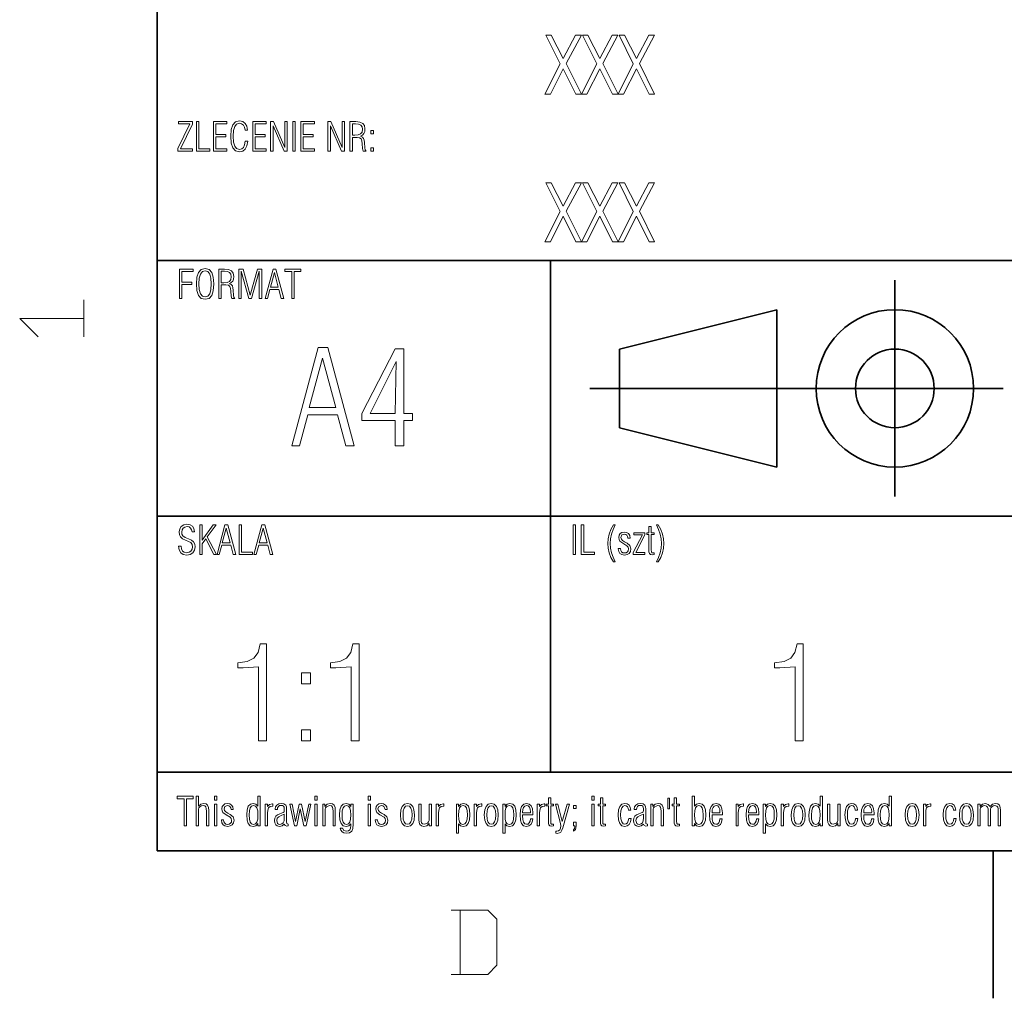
# Model space of a CAD drawing. Extents: x 0 to 210, y 0 to 297.
# Tile 1 of 5: x 3 to 53, y 2 to 52. Entities that reach past the tile are written whole.
import ezdxf

# ---------------------------------------------------------------- set-up
doc = ezdxf.new("R2010")
doc.units = 0

msp = doc.modelspace()

# ---------------------------------------------------------------- linework, layer by layer
at = {"color": 7, "lineweight": 35}
for p, q in [((10, 287), (10, 10)), ((10, 10), (10, 70)), ((10, 40), (175, 40)), ((30, 14), (30, 40)), ((47.5, 28), (47.5, 39)), ((33.5, 35.5), (41.5, 37.5)), ((41.5, 37.5), (41.5, 29.5)), ((33.5, 31.5), (33.5, 35.5)), ((32, 33.5), (53, 33.5)), ((41.5, 29.5), (33.5, 31.5)), ((10, 27), (175, 27)), ((10, 14), (175, 14)), ((10, 10), (200, 10)), ((10, 10), (200, 10)), ((52.5, 10), (52.5, 2.5))]:
    msp.add_line(p, q, dxfattribs=at)
at = {"color": 7, "lineweight": 13}
for points in [[(29.709, 48.45), (29.991, 48.45), (30.64, 49.747), (31.284, 48.45), (31.57, 48.45), (30.793, 50.005), (31.566, 51.45), (31.272, 51.45), (30.644, 50.262), (30.036, 51.45), (29.762, 51.45), (30.487, 49.997)], [(31.57, 48.45), (31.852, 48.45), (32.5, 49.747), (33.144, 48.45), (33.43, 48.45), (32.653, 50.005), (33.426, 51.45), (33.132, 51.45), (32.504, 50.262), (31.896, 51.45), (31.622, 51.45), (32.347, 49.997)], [(33.43, 48.45), (33.712, 48.45), (34.36, 49.747), (35.005, 48.45), (35.291, 48.45), (34.513, 50.005), (35.287, 51.45), (34.993, 51.45), (34.364, 50.262), (33.756, 51.45), (33.483, 51.45), (34.207, 49.997)], [(11.05, 45.561), (11.805, 45.561), (11.805, 45.68), (11.183, 45.68), (11.805, 46.932), (11.805, 47.061), (11.085, 47.061), (11.085, 46.946), (11.672, 46.946), (11.05, 45.69)], [(11.999, 45.561), (12.675, 45.561), (12.675, 45.674), (12.123, 45.674), (12.123, 47.061), (11.999, 47.061)], [(12.86, 45.561), (13.549, 45.561), (13.549, 45.678), (12.985, 45.678), (12.985, 46.288), (13.493, 46.288), (13.493, 46.403), (12.985, 46.403), (12.985, 46.944), (13.549, 46.944), (13.549, 47.061), (12.86, 47.061)], [(14.61, 46.064), (14.483, 46.064), (14.451, 45.883), (14.391, 45.752), (14.3, 45.674), (14.185, 45.648), (14.044, 45.688), (13.948, 45.813), (13.891, 46.02), (13.873, 46.312), (13.891, 46.602), (13.948, 46.809), (14.044, 46.934), (14.185, 46.977), (14.298, 46.952), (14.387, 46.886), (14.445, 46.775), (14.471, 46.626), (14.6, 46.626), (14.566, 46.823), (14.483, 46.968), (14.352, 47.059), (14.185, 47.091), (13.984, 47.043), (13.847, 46.898), (13.766, 46.654), (13.742, 46.312), (13.766, 45.966), (13.847, 45.722), (13.984, 45.577), (14.185, 45.531), (14.354, 45.563), (14.483, 45.664), (14.568, 45.831)], [(14.864, 45.561), (15.552, 45.561), (15.552, 45.678), (14.989, 45.678), (14.989, 46.288), (15.496, 46.288), (15.496, 46.403), (14.989, 46.403), (14.989, 46.944), (15.552, 46.944), (15.552, 47.061), (14.864, 47.061)], [(15.77, 45.561), (15.895, 45.561), (15.895, 46.844), (16.462, 45.561), (16.615, 45.561), (16.615, 47.061), (16.491, 47.061), (16.497, 45.752), (15.919, 47.061), (15.77, 47.061)], [(16.895, 45.561), (17.02, 45.561), (17.02, 47.061), (16.895, 47.061)], [(17.308, 45.561), (17.997, 45.561), (17.997, 45.678), (17.433, 45.678), (17.433, 46.288), (17.94, 46.288), (17.94, 46.403), (17.433, 46.403), (17.433, 46.944), (17.997, 46.944), (17.997, 47.061), (17.308, 47.061)], [(18.685, 45.561), (18.81, 45.561), (18.81, 46.844), (19.378, 45.561), (19.531, 45.561), (19.531, 47.061), (19.406, 47.061), (19.412, 45.752), (18.834, 47.061), (18.685, 47.061)], [(19.805, 45.561), (19.93, 45.561), (19.93, 46.26), (20.165, 46.26), (20.294, 46.242), (20.37, 46.185), (20.409, 46.085), (20.425, 45.936), (20.437, 45.694), (20.475, 45.561), (20.62, 45.561), (20.576, 45.632), (20.556, 45.726), (20.544, 45.99), (20.528, 46.113), (20.495, 46.207), (20.435, 46.276), (20.344, 46.32), (20.443, 46.374), (20.513, 46.453), (20.554, 46.556), (20.568, 46.687), (20.538, 46.854), (20.451, 46.97), (20.304, 47.039), (20.097, 47.061), (19.805, 47.061)], [(19.93, 46.37), (19.93, 46.95), (20.093, 46.95), (20.246, 46.934), (20.356, 46.886), (20.421, 46.799), (20.443, 46.672), (20.419, 46.528), (20.346, 46.433), (20.226, 46.385), (20.058, 46.37)], [(20.86, 46.433), (20.993, 46.433), (20.993, 46.6), (20.86, 46.6)], [(20.86, 45.561), (20.993, 45.561), (20.993, 45.728), (20.86, 45.728)], [(29.709, 40.95), (29.991, 40.95), (30.64, 42.247), (31.284, 40.95), (31.57, 40.95), (30.793, 42.505), (31.566, 43.95), (31.272, 43.95), (30.644, 42.762), (30.036, 43.95), (29.762, 43.95), (30.487, 42.497)], [(31.57, 40.95), (31.852, 40.95), (32.5, 42.247), (33.144, 40.95), (33.43, 40.95), (32.653, 42.505), (33.426, 43.95), (33.132, 43.95), (32.504, 42.762), (31.896, 43.95), (31.622, 43.95), (32.347, 42.497)], [(33.43, 40.95), (33.712, 40.95), (34.36, 42.247), (35.005, 40.95), (35.291, 40.95), (34.513, 42.505), (35.287, 43.95), (34.993, 43.95), (34.364, 42.762), (33.756, 43.95), (33.483, 43.95), (34.207, 42.497)], [(11.141, 38.061), (11.266, 38.061), (11.266, 38.788), (11.773, 38.788), (11.773, 38.903), (11.266, 38.903), (11.266, 39.444), (11.83, 39.444), (11.83, 39.561), (11.141, 39.561)], [(11.999, 38.812), (12.023, 38.468), (12.103, 38.224), (12.24, 38.077), (12.442, 38.031), (12.641, 38.077), (12.778, 38.222), (12.858, 38.466), (12.885, 38.812), (12.858, 39.156), (12.778, 39.398), (12.641, 39.543), (12.442, 39.591), (12.24, 39.543), (12.103, 39.398), (12.023, 39.154)], [(13.134, 38.061), (13.259, 38.061), (13.259, 38.76), (13.495, 38.76), (13.623, 38.742), (13.7, 38.685), (13.738, 38.585), (13.754, 38.436), (13.766, 38.194), (13.805, 38.061), (13.95, 38.061), (13.905, 38.132), (13.885, 38.226), (13.873, 38.49), (13.857, 38.613), (13.825, 38.707), (13.764, 38.776), (13.674, 38.82), (13.772, 38.874), (13.843, 38.953), (13.883, 39.056), (13.897, 39.187), (13.867, 39.354), (13.781, 39.47), (13.634, 39.539), (13.426, 39.561), (13.134, 39.561)], [(14.157, 38.061), (14.282, 38.061), (14.282, 39.454), (14.672, 38.061), (14.807, 38.061), (15.196, 39.454), (15.196, 38.061), (15.321, 38.061), (15.321, 39.561), (15.109, 39.561), (14.739, 38.236), (14.37, 39.561), (14.157, 39.561)], [(15.49, 38.061), (15.607, 38.061), (15.736, 38.532), (16.189, 38.532), (16.315, 38.061), (16.442, 38.061), (16.042, 39.561), (15.895, 39.561)], [(16.845, 38.061), (16.97, 38.061), (16.97, 39.44), (17.312, 39.44), (17.312, 39.561), (16.499, 39.561), (16.499, 39.44), (16.845, 39.44)], [(12.128, 38.812), (12.146, 39.102), (12.202, 39.309), (12.301, 39.434), (12.442, 39.477), (12.581, 39.434), (12.679, 39.309), (12.734, 39.102), (12.754, 38.812), (12.734, 38.52), (12.679, 38.313), (12.581, 38.188), (12.442, 38.148), (12.301, 38.188), (12.202, 38.313), (12.146, 38.52)], [(13.259, 38.87), (13.259, 39.45), (13.422, 39.45), (13.575, 39.434), (13.686, 39.386), (13.75, 39.299), (13.772, 39.172), (13.748, 39.028), (13.676, 38.933), (13.555, 38.885), (13.388, 38.87)], [(15.758, 38.647), (15.961, 39.396), (16.162, 38.647)], [(16.846, 30.584), (17.235, 30.584), (17.664, 32.154), (19.174, 32.154), (19.597, 30.584), (20.02, 30.584), (18.685, 35.584), (18.195, 35.584)], [(17.738, 32.537), (18.416, 35.034), (19.087, 32.537)], [(22.107, 30.584), (22.537, 30.584), (22.537, 31.866), (22.987, 31.866), (22.987, 32.228), (22.537, 32.228), (22.537, 35.51), (22.107, 35.51), (20.403, 32.228), (20.403, 31.866), (22.107, 31.866)], [(20.826, 32.228), (22.154, 34.866), (22.107, 32.228)], [(11.091, 25.488), (11.123, 25.289), (11.205, 25.146), (11.334, 25.059), (11.509, 25.029), (11.687, 25.059), (11.819, 25.142), (11.902, 25.272), (11.932, 25.45), (11.912, 25.587), (11.852, 25.697), (11.747, 25.786), (11.596, 25.86), (11.431, 25.925), (11.314, 26.009), (11.266, 26.094), (11.25, 26.197), (11.27, 26.307), (11.326, 26.396), (11.415, 26.452), (11.526, 26.474), (11.626, 26.456), (11.703, 26.404), (11.753, 26.319), (11.777, 26.203), (11.898, 26.203), (11.898, 26.213), (11.87, 26.372), (11.795, 26.491), (11.674, 26.565), (11.517, 26.591), (11.356, 26.561), (11.232, 26.481), (11.149, 26.358), (11.121, 26.203), (11.139, 26.06), (11.197, 25.947), (11.298, 25.856), (11.443, 25.782), (11.59, 25.723), (11.709, 25.659), (11.781, 25.566), (11.805, 25.45), (11.783, 25.321), (11.723, 25.226), (11.626, 25.168), (11.499, 25.148), (11.385, 25.17), (11.298, 25.234), (11.24, 25.341), (11.217, 25.488)], [(12.166, 25.061), (12.291, 25.061), (12.291, 25.603), (12.47, 25.846), (12.881, 25.061), (13.013, 25.061), (12.548, 25.951), (12.995, 26.561), (12.852, 26.561), (12.291, 25.792), (12.291, 26.561), (12.166, 26.561)], [(13.046, 25.061), (13.162, 25.061), (13.291, 25.532), (13.744, 25.532), (13.871, 25.061), (13.998, 25.061), (13.597, 26.561), (13.45, 26.561)], [(14.171, 25.061), (14.848, 25.061), (14.848, 25.174), (14.296, 25.174), (14.296, 26.561), (14.171, 26.561)], [(14.924, 25.061), (15.041, 25.061), (15.17, 25.532), (15.623, 25.532), (15.75, 25.061), (15.877, 25.061), (15.476, 26.561), (15.329, 26.561)], [(31.145, 25.061), (31.27, 25.061), (31.27, 26.561), (31.145, 26.561)], [(31.558, 25.061), (32.234, 25.061), (32.234, 25.174), (31.683, 25.174), (31.683, 26.561), (31.558, 26.561)], [(33.289, 24.679), (33.177, 24.914), (33.098, 25.146), (33.05, 25.383), (33.036, 25.621), (33.05, 25.856), (33.098, 26.092), (33.177, 26.328), (33.289, 26.561), (33.199, 26.561), (33.072, 26.33), (32.981, 26.094), (32.927, 25.858), (32.909, 25.621), (32.927, 25.381), (32.981, 25.144), (33.072, 24.91), (33.199, 24.679)], [(35.381, 24.679), (35.474, 24.679), (35.601, 24.912), (35.691, 25.144), (35.746, 25.381), (35.764, 25.621), (35.746, 25.858), (35.691, 26.094), (35.601, 26.33), (35.474, 26.561), (35.381, 26.561), (35.492, 26.328), (35.57, 26.092), (35.619, 25.856), (35.635, 25.621), (35.619, 25.383), (35.57, 25.146), (35.492, 24.912)], [(13.313, 25.647), (13.517, 26.396), (13.718, 25.647)], [(15.192, 25.647), (15.395, 26.396), (15.597, 25.647)], [(33.442, 25.361), (33.442, 25.351), (33.462, 25.212), (33.523, 25.111), (33.623, 25.051), (33.76, 25.029), (33.891, 25.053), (33.994, 25.113), (34.058, 25.212), (34.083, 25.339), (34.032, 25.514), (33.893, 25.639), (33.762, 25.705), (33.662, 25.768), (33.599, 25.836), (33.577, 25.929), (33.623, 26.05), (33.752, 26.094), (33.823, 26.08), (33.877, 26.042), (33.913, 25.977), (33.936, 25.889), (34.046, 25.889), (34.022, 26.021), (33.962, 26.118), (33.867, 26.174), (33.738, 26.195), (33.623, 26.174), (33.539, 26.118), (33.485, 26.034), (33.466, 25.927), (33.479, 25.818), (33.517, 25.74), (33.68, 25.625), (33.885, 25.504), (33.942, 25.434), (33.962, 25.337), (33.948, 25.252), (33.907, 25.188), (33.843, 25.148), (33.758, 25.134), (33.672, 25.148), (33.607, 25.19), (33.567, 25.262), (33.555, 25.361)], [(34.205, 25.061), (34.797, 25.061), (34.797, 25.166), (34.334, 25.166), (34.797, 26.05), (34.797, 26.166), (34.232, 26.166), (34.232, 26.064), (34.668, 26.064), (34.205, 25.166)], [(35.262, 25.055), (35.262, 25.146), (35.204, 25.14), (35.152, 25.148), (35.126, 25.176), (35.113, 25.303), (35.113, 26.068), (35.262, 26.068), (35.262, 26.166), (35.113, 26.166), (35.113, 26.479), (34.997, 26.479), (34.997, 26.166), (34.886, 26.166), (34.886, 26.068), (34.997, 26.068), (34.997, 25.327), (34.999, 25.2), (35.021, 25.111), (35.073, 25.061), (35.172, 25.045)], [(15.154, 15.584), (15.564, 15.584), (15.564, 20.51), (15.248, 20.51), (15.141, 20.074), (14.926, 19.785), (14.584, 19.611), (14.107, 19.55), (14.107, 19.295), (14.376, 19.289), (15.154, 19.349)], [(19.859, 15.584), (20.268, 15.584), (20.268, 20.51), (19.953, 20.51), (19.846, 20.074), (19.631, 19.785), (19.289, 19.611), (18.812, 19.55), (18.812, 19.295), (19.081, 19.289), (19.859, 19.349)], [(42.436, 15.584), (42.846, 15.584), (42.846, 20.51), (42.53, 20.51), (42.423, 20.074), (42.208, 19.785), (41.866, 19.611), (41.389, 19.55), (41.389, 19.295), (41.658, 19.289), (42.436, 19.349)], [(17.349, 18.49), (17.792, 18.49), (17.792, 19.047), (17.349, 19.047)], [(17.349, 15.584), (17.792, 15.584), (17.792, 16.141), (17.349, 16.141)], [(11.37, 11.268), (11.495, 11.268), (11.495, 12.647), (11.838, 12.647), (11.838, 12.768), (11.024, 12.768), (11.024, 12.647), (11.37, 12.647)], [(11.993, 11.268), (12.109, 11.268), (12.109, 12.112), (12.128, 12.174), (12.176, 12.235), (12.248, 12.277), (12.337, 12.295), (12.426, 12.277), (12.478, 12.224), (12.502, 12.136), (12.51, 12.013), (12.51, 11.268), (12.627, 11.268), (12.627, 12.051), (12.613, 12.204), (12.568, 12.313), (12.488, 12.38), (12.371, 12.402), (12.222, 12.365), (12.109, 12.263), (12.109, 12.768), (11.993, 12.768)], [(12.915, 12.577), (13.032, 12.577), (13.032, 12.768), (12.915, 12.768)], [(15.242, 12.768), (15.126, 12.768), (15.126, 12.271), (15.027, 12.371), (14.892, 12.406), (14.741, 12.367), (14.636, 12.259), (14.574, 12.073), (14.554, 11.818), (14.572, 11.56), (14.63, 11.379), (14.733, 11.272), (14.886, 11.238), (15.019, 11.272), (15.126, 11.383), (15.126, 11.268), (15.242, 11.268)], [(18.015, 12.577), (18.132, 12.577), (18.132, 12.768), (18.015, 12.768)], [(20.735, 12.577), (20.852, 12.577), (20.852, 12.768), (20.735, 12.768)], [(30.156, 11.262), (30.156, 11.353), (30.097, 11.347), (30.045, 11.355), (30.019, 11.383), (30.007, 11.51), (30.007, 12.275), (30.156, 12.275), (30.156, 12.373), (30.007, 12.373), (30.007, 12.686), (29.89, 12.686), (29.89, 12.373), (29.779, 12.373), (29.779, 12.275), (29.89, 12.275), (29.89, 11.534), (29.892, 11.407), (29.914, 11.318), (29.966, 11.268), (30.065, 11.252)], [(32.103, 12.577), (32.219, 12.577), (32.219, 12.768), (32.103, 12.768)], [(32.801, 11.262), (32.801, 11.353), (32.743, 11.347), (32.691, 11.355), (32.664, 11.383), (32.652, 11.51), (32.652, 12.275), (32.801, 12.275), (32.801, 12.373), (32.652, 12.373), (32.652, 12.686), (32.536, 12.686), (32.536, 12.373), (32.425, 12.373), (32.425, 12.275), (32.536, 12.275), (32.536, 11.534), (32.538, 11.407), (32.56, 11.318), (32.612, 11.268), (32.711, 11.252)], [(36.039, 12.678), (35.954, 12.678), (35.954, 12.134), (36.039, 12.134)], [(36.554, 11.262), (36.554, 11.353), (36.496, 11.347), (36.444, 11.355), (36.417, 11.383), (36.405, 11.51), (36.405, 12.275), (36.554, 12.275), (36.554, 12.373), (36.405, 12.373), (36.405, 12.686), (36.289, 12.686), (36.289, 12.373), (36.178, 12.373), (36.178, 12.275), (36.289, 12.275), (36.289, 11.534), (36.291, 11.407), (36.313, 11.318), (36.365, 11.268), (36.464, 11.252)], [(37.201, 11.268), (37.317, 11.268), (37.317, 11.383), (37.422, 11.272), (37.557, 11.238), (37.708, 11.272), (37.811, 11.379), (37.869, 11.56), (37.889, 11.818), (37.867, 12.073), (37.805, 12.259), (37.7, 12.367), (37.551, 12.406), (37.416, 12.371), (37.317, 12.271), (37.317, 12.768), (37.201, 12.768)], [(43.823, 12.768), (43.706, 12.768), (43.706, 12.271), (43.607, 12.371), (43.472, 12.406), (43.321, 12.367), (43.217, 12.259), (43.154, 12.073), (43.134, 11.818), (43.152, 11.56), (43.211, 11.379), (43.313, 11.272), (43.466, 11.238), (43.599, 11.272), (43.706, 11.383), (43.706, 11.268), (43.823, 11.268)], [(47.322, 12.768), (47.205, 12.768), (47.205, 12.271), (47.107, 12.371), (46.972, 12.406), (46.821, 12.367), (46.716, 12.259), (46.654, 12.073), (46.634, 11.818), (46.652, 11.56), (46.71, 11.379), (46.813, 11.272), (46.966, 11.238), (47.099, 11.272), (47.205, 11.383), (47.205, 11.268), (47.322, 11.268)], [(12.915, 11.268), (13.032, 11.268), (13.032, 12.373), (12.915, 12.373)], [(13.271, 11.568), (13.271, 11.558), (13.291, 11.419), (13.352, 11.318), (13.452, 11.258), (13.589, 11.236), (13.72, 11.26), (13.823, 11.32), (13.887, 11.419), (13.911, 11.546), (13.861, 11.721), (13.722, 11.846), (13.591, 11.912), (13.491, 11.975), (13.428, 12.043), (13.406, 12.136), (13.452, 12.257), (13.581, 12.301), (13.652, 12.287), (13.706, 12.249), (13.742, 12.184), (13.764, 12.096), (13.875, 12.096), (13.851, 12.229), (13.791, 12.325), (13.696, 12.382), (13.567, 12.402), (13.452, 12.382), (13.368, 12.325), (13.313, 12.241), (13.295, 12.134), (13.307, 12.025), (13.346, 11.947), (13.509, 11.832), (13.714, 11.711), (13.77, 11.641), (13.791, 11.544), (13.777, 11.459), (13.736, 11.395), (13.672, 11.355), (13.587, 11.341), (13.501, 11.355), (13.436, 11.397), (13.396, 11.469), (13.384, 11.568)], [(15.126, 11.822), (15.113, 11.608), (15.075, 11.457), (15.007, 11.367), (14.9, 11.339), (14.797, 11.367), (14.729, 11.455), (14.691, 11.604), (14.681, 11.818), (14.693, 12.029), (14.733, 12.178), (14.801, 12.269), (14.904, 12.299), (15.009, 12.269), (15.077, 12.18), (15.113, 12.031)], [(15.502, 11.268), (15.619, 11.268), (15.619, 11.908), (15.627, 12.069), (15.665, 12.18), (15.746, 12.245), (15.883, 12.271), (15.883, 12.39), (15.86, 12.39), (15.715, 12.355), (15.619, 12.253), (15.619, 12.373), (15.502, 12.373)], [(16.67, 11.264), (16.67, 11.351), (16.658, 11.351), (16.593, 11.379), (16.585, 11.473), (16.585, 12.13), (16.577, 12.231), (16.541, 12.315), (16.448, 12.378), (16.309, 12.4), (16.181, 12.38), (16.084, 12.323), (16.021, 12.237), (16.001, 12.124), (16.001, 12.1), (16.116, 12.1), (16.128, 12.188), (16.164, 12.255), (16.223, 12.293), (16.305, 12.307), (16.378, 12.297), (16.428, 12.267), (16.458, 12.214), (16.468, 12.138), (16.468, 12.045), (16.452, 11.983), (16.408, 11.945), (16.237, 11.882), (16.114, 11.824), (16.03, 11.751), (15.979, 11.661), (15.963, 11.542), (15.979, 11.413), (16.032, 11.316), (16.112, 11.258), (16.223, 11.236), (16.358, 11.266), (16.464, 11.349), (16.513, 11.276), (16.587, 11.254)], [(16.746, 12.373), (16.98, 11.268), (17.105, 11.268), (17.28, 12.132), (17.457, 11.268), (17.578, 11.268), (17.815, 12.373), (17.705, 12.373), (17.521, 11.494), (17.342, 12.373), (17.217, 12.373), (17.044, 11.494), (16.859, 12.373)], [(18.015, 11.268), (18.132, 11.268), (18.132, 12.373), (18.015, 12.373)], [(18.943, 11.268), (19.06, 11.268), (19.06, 12.051), (19.046, 12.204), (18.999, 12.313), (18.919, 12.38), (18.8, 12.402), (18.651, 12.365), (18.53, 12.253), (18.53, 12.373), (18.421, 12.373), (18.421, 11.268), (18.538, 11.268), (18.538, 12.112), (18.558, 12.174), (18.609, 12.235), (18.772, 12.295), (18.862, 12.277), (18.915, 12.222), (18.937, 12.134), (18.943, 12.013)], [(19.849, 11.367), (19.849, 11.28), (19.833, 11.155), (19.793, 11.067), (19.724, 11.012), (19.634, 10.992), (19.491, 11.033), (19.428, 11.143), (19.309, 11.143), (19.338, 11.039), (19.4, 10.958), (19.493, 10.906), (19.607, 10.886), (19.781, 10.914), (19.891, 10.996), (19.948, 11.139), (19.966, 11.343), (19.966, 12.371), (19.849, 12.371), (19.849, 12.257), (19.742, 12.365), (19.609, 12.402), (19.456, 12.365), (19.354, 12.259), (19.295, 12.078), (19.277, 11.822), (19.297, 11.564), (19.36, 11.379), (19.464, 11.27), (19.615, 11.234), (19.75, 11.268)], [(19.849, 11.818), (19.837, 11.606), (19.801, 11.457), (19.732, 11.369), (19.628, 11.341), (19.525, 11.369), (19.456, 11.459), (19.416, 11.608), (19.404, 11.822), (19.414, 12.033), (19.452, 12.182), (19.521, 12.271), (19.623, 12.301), (19.73, 12.271), (19.799, 12.18), (19.837, 12.029)], [(20.735, 11.268), (20.852, 11.268), (20.852, 12.373), (20.735, 12.373)], [(21.091, 11.568), (21.091, 11.558), (21.111, 11.419), (21.172, 11.318), (21.272, 11.258), (21.409, 11.236), (21.54, 11.26), (21.643, 11.32), (21.707, 11.419), (21.732, 11.546), (21.681, 11.721), (21.542, 11.846), (21.411, 11.912), (21.311, 11.975), (21.248, 12.043), (21.226, 12.136), (21.272, 12.257), (21.401, 12.301), (21.472, 12.287), (21.526, 12.249), (21.562, 12.184), (21.585, 12.096), (21.695, 12.096), (21.671, 12.229), (21.611, 12.325), (21.516, 12.382), (21.387, 12.402), (21.272, 12.382), (21.188, 12.325), (21.134, 12.241), (21.115, 12.134), (21.128, 12.025), (21.166, 11.947), (21.329, 11.832), (21.534, 11.711), (21.591, 11.641), (21.611, 11.544), (21.597, 11.459), (21.556, 11.395), (21.492, 11.355), (21.407, 11.341), (21.321, 11.355), (21.256, 11.397), (21.216, 11.469), (21.204, 11.568)], [(22.374, 11.818), (22.394, 11.562), (22.46, 11.381), (22.571, 11.272), (22.728, 11.238), (22.883, 11.272), (22.994, 11.381), (23.06, 11.562), (23.083, 11.818), (23.058, 12.071), (22.992, 12.253), (22.881, 12.361), (22.728, 12.4), (22.573, 12.361), (22.462, 12.253), (22.396, 12.071)], [(22.501, 11.818), (22.515, 12.023), (22.557, 12.172), (22.63, 12.261), (22.728, 12.291), (22.827, 12.261), (22.897, 12.172), (22.942, 12.023), (22.958, 11.818), (22.942, 11.61), (22.897, 11.463), (22.825, 11.373), (22.728, 11.345), (22.63, 11.373), (22.557, 11.463), (22.515, 11.61)], [(23.419, 12.373), (23.302, 12.373), (23.302, 11.588), (23.314, 11.435), (23.36, 11.327), (23.441, 11.262), (23.562, 11.24), (23.709, 11.274), (23.832, 11.389), (23.832, 11.268), (23.94, 11.268), (23.94, 12.373), (23.823, 12.373), (23.823, 11.53), (23.801, 11.465), (23.751, 11.405), (23.59, 11.347), (23.497, 11.363), (23.447, 11.417), (23.423, 11.504), (23.419, 11.627)], [(24.194, 11.268), (24.311, 11.268), (24.311, 11.908), (24.319, 12.069), (24.357, 12.18), (24.438, 12.245), (24.574, 12.271), (24.574, 12.39), (24.552, 12.39), (24.407, 12.355), (24.311, 12.253), (24.311, 12.373), (24.194, 12.373)], [(25.211, 10.886), (25.328, 10.886), (25.328, 11.367), (25.426, 11.268), (25.561, 11.234), (25.71, 11.27), (25.815, 11.379), (25.877, 11.564), (25.899, 11.822), (25.879, 12.078), (25.821, 12.259), (25.718, 12.363), (25.567, 12.4), (25.432, 12.363), (25.328, 12.255), (25.328, 12.373), (25.211, 12.373)], [(25.328, 11.816), (25.338, 12.027), (25.376, 12.178), (25.444, 12.269), (25.553, 12.299), (25.654, 12.269), (25.722, 12.18), (25.76, 12.031), (25.772, 11.822), (25.758, 11.608), (25.718, 11.459), (25.65, 11.369), (25.549, 11.341), (25.442, 11.369), (25.374, 11.457), (25.338, 11.606)], [(26.123, 11.268), (26.24, 11.268), (26.24, 11.908), (26.248, 12.069), (26.286, 12.18), (26.366, 12.245), (26.503, 12.271), (26.503, 12.39), (26.481, 12.39), (26.336, 12.355), (26.24, 12.253), (26.24, 12.373), (26.123, 12.373)], [(26.632, 11.818), (26.652, 11.562), (26.719, 11.381), (26.83, 11.272), (26.987, 11.238), (27.142, 11.272), (27.252, 11.381), (27.319, 11.562), (27.341, 11.818), (27.317, 12.071), (27.25, 12.253), (27.14, 12.361), (26.987, 12.4), (26.832, 12.361), (26.721, 12.253), (26.654, 12.071)], [(26.759, 11.818), (26.773, 12.023), (26.815, 12.172), (26.888, 12.261), (26.987, 12.291), (27.085, 12.261), (27.156, 12.172), (27.2, 12.023), (27.216, 11.818), (27.2, 11.61), (27.156, 11.463), (27.083, 11.373), (26.987, 11.345), (26.888, 11.373), (26.815, 11.463), (26.773, 11.61)], [(27.568, 10.886), (27.685, 10.886), (27.685, 11.367), (27.784, 11.268), (27.919, 11.234), (28.068, 11.27), (28.172, 11.379), (28.235, 11.564), (28.257, 11.822), (28.237, 12.078), (28.179, 12.259), (28.076, 12.363), (27.925, 12.4), (27.79, 12.363), (27.685, 12.255), (27.685, 12.373), (27.568, 12.373)], [(27.685, 11.816), (27.695, 12.027), (27.734, 12.178), (27.802, 12.269), (27.911, 12.299), (28.011, 12.269), (28.08, 12.18), (28.118, 12.031), (28.13, 11.822), (28.116, 11.608), (28.076, 11.459), (28.007, 11.369), (27.907, 11.341), (27.8, 11.369), (27.732, 11.457), (27.695, 11.606)], [(29.095, 11.622), (28.976, 11.622), (28.958, 11.5), (28.917, 11.413), (28.855, 11.359), (28.774, 11.343), (28.686, 11.369), (28.623, 11.447), (28.587, 11.58), (28.575, 11.767), (28.575, 11.83), (29.101, 11.83), (29.101, 11.922), (29.079, 12.13), (29.018, 12.279), (28.919, 12.369), (28.785, 12.4), (28.634, 12.363), (28.529, 12.255), (28.466, 12.073), (28.448, 11.818), (28.466, 11.56), (28.527, 11.379), (28.628, 11.272), (28.774, 11.238), (28.903, 11.264), (29, 11.335), (29.064, 11.453)], [(28.575, 11.929), (28.575, 11.939), (28.587, 12.094), (28.628, 12.206), (28.692, 12.273), (28.783, 12.297), (28.865, 12.275), (28.926, 12.214), (28.966, 12.114), (28.98, 11.977), (28.978, 11.929)], [(29.322, 11.268), (29.439, 11.268), (29.439, 11.908), (29.447, 12.069), (29.485, 12.18), (29.566, 12.245), (29.703, 12.271), (29.703, 12.39), (29.681, 12.39), (29.536, 12.355), (29.439, 12.253), (29.439, 12.373), (29.322, 12.373)], [(30.625, 11.171), (30.957, 12.373), (30.836, 12.373), (30.593, 11.484), (30.363, 12.373), (30.244, 12.373), (30.5, 11.393), (30.522, 11.264), (30.508, 11.151), (30.468, 11.063), (30.405, 11.008), (30.323, 10.988), (30.262, 10.996), (30.262, 10.894), (30.339, 10.884), (30.446, 10.902), (30.524, 10.952), (30.579, 11.043)], [(31.166, 12.14), (31.299, 12.14), (31.299, 12.307), (31.166, 12.307)], [(32.103, 11.268), (32.219, 11.268), (32.219, 12.373), (32.103, 12.373)], [(34.09, 11.645), (33.971, 11.645), (33.951, 11.514), (33.911, 11.421), (33.85, 11.363), (33.776, 11.345), (33.685, 11.375), (33.619, 11.465), (33.574, 11.614), (33.56, 11.82), (33.574, 12.025), (33.617, 12.174), (33.685, 12.263), (33.78, 12.295), (33.848, 12.279), (33.907, 12.233), (33.945, 12.158), (33.963, 12.059), (34.078, 12.059), (34.05, 12.202), (33.989, 12.311), (33.895, 12.378), (33.776, 12.402), (33.627, 12.363), (33.52, 12.255), (33.456, 12.073), (33.436, 11.82), (33.456, 11.566), (33.52, 11.383), (33.625, 11.274), (33.77, 11.238), (33.897, 11.264), (33.993, 11.341), (34.058, 11.467)], [(34.923, 11.264), (34.923, 11.351), (34.911, 11.351), (34.847, 11.379), (34.839, 11.473), (34.839, 12.13), (34.831, 12.231), (34.795, 12.315), (34.702, 12.378), (34.563, 12.4), (34.434, 12.38), (34.338, 12.323), (34.275, 12.237), (34.255, 12.124), (34.255, 12.1), (34.37, 12.1), (34.382, 12.188), (34.418, 12.255), (34.477, 12.293), (34.559, 12.307), (34.632, 12.297), (34.682, 12.267), (34.712, 12.214), (34.722, 12.138), (34.722, 12.045), (34.706, 11.983), (34.662, 11.945), (34.491, 11.882), (34.368, 11.824), (34.283, 11.751), (34.233, 11.661), (34.217, 11.542), (34.233, 11.413), (34.285, 11.316), (34.366, 11.258), (34.477, 11.236), (34.611, 11.266), (34.718, 11.349), (34.766, 11.276), (34.841, 11.254)], [(35.616, 11.268), (35.733, 11.268), (35.733, 12.051), (35.719, 12.204), (35.672, 12.313), (35.592, 12.38), (35.473, 12.402), (35.324, 12.365), (35.203, 12.253), (35.203, 12.373), (35.095, 12.373), (35.095, 11.268), (35.211, 11.268), (35.211, 12.112), (35.232, 12.174), (35.282, 12.235), (35.445, 12.295), (35.536, 12.277), (35.588, 12.222), (35.61, 12.134), (35.616, 12.013)], [(37.317, 11.822), (37.328, 12.031), (37.364, 12.18), (37.432, 12.269), (37.539, 12.299), (37.64, 12.269), (37.708, 12.178), (37.748, 12.029), (37.762, 11.818), (37.75, 11.604), (37.712, 11.455), (37.644, 11.367), (37.543, 11.339), (37.434, 11.367), (37.366, 11.457), (37.328, 11.608)], [(38.727, 11.622), (38.608, 11.622), (38.59, 11.5), (38.55, 11.413), (38.487, 11.359), (38.407, 11.343), (38.318, 11.369), (38.256, 11.447), (38.219, 11.58), (38.207, 11.767), (38.207, 11.83), (38.733, 11.83), (38.733, 11.922), (38.711, 12.13), (38.65, 12.279), (38.552, 12.369), (38.417, 12.4), (38.266, 12.363), (38.161, 12.255), (38.099, 12.073), (38.081, 11.818), (38.099, 11.56), (38.159, 11.379), (38.26, 11.272), (38.407, 11.238), (38.536, 11.264), (38.632, 11.335), (38.697, 11.453)], [(38.207, 11.929), (38.207, 11.939), (38.219, 12.094), (38.26, 12.206), (38.324, 12.273), (38.415, 12.297), (38.497, 12.275), (38.558, 12.214), (38.598, 12.114), (38.612, 11.977), (38.61, 11.929)], [(39.426, 11.268), (39.542, 11.268), (39.542, 11.908), (39.55, 12.069), (39.589, 12.18), (39.669, 12.245), (39.806, 12.271), (39.806, 12.39), (39.784, 12.39), (39.639, 12.355), (39.542, 12.253), (39.542, 12.373), (39.426, 12.373)], [(40.581, 11.622), (40.462, 11.622), (40.444, 11.5), (40.404, 11.413), (40.342, 11.359), (40.261, 11.343), (40.172, 11.369), (40.11, 11.447), (40.074, 11.58), (40.062, 11.767), (40.062, 11.83), (40.587, 11.83), (40.587, 11.922), (40.565, 12.13), (40.505, 12.279), (40.406, 12.369), (40.271, 12.4), (40.12, 12.363), (40.015, 12.255), (39.953, 12.073), (39.935, 11.818), (39.953, 11.56), (40.013, 11.379), (40.114, 11.272), (40.261, 11.238), (40.39, 11.264), (40.487, 11.335), (40.551, 11.453)], [(40.062, 11.929), (40.062, 11.939), (40.074, 12.094), (40.114, 12.206), (40.179, 12.273), (40.269, 12.297), (40.352, 12.275), (40.412, 12.214), (40.452, 12.114), (40.466, 11.977), (40.464, 11.929)], [(40.813, 10.886), (40.93, 10.886), (40.93, 11.367), (41.028, 11.268), (41.163, 11.234), (41.312, 11.27), (41.417, 11.379), (41.479, 11.564), (41.501, 11.822), (41.481, 12.078), (41.423, 12.259), (41.32, 12.363), (41.169, 12.4), (41.034, 12.363), (40.93, 12.255), (40.93, 12.373), (40.813, 12.373)], [(40.93, 11.816), (40.94, 12.027), (40.978, 12.178), (41.046, 12.269), (41.155, 12.299), (41.256, 12.269), (41.324, 12.18), (41.362, 12.031), (41.374, 11.822), (41.36, 11.608), (41.32, 11.459), (41.252, 11.369), (41.151, 11.341), (41.044, 11.369), (40.976, 11.457), (40.94, 11.606)], [(41.725, 11.268), (41.842, 11.268), (41.842, 11.908), (41.85, 12.069), (41.888, 12.18), (41.968, 12.245), (42.105, 12.271), (42.105, 12.39), (42.083, 12.39), (41.938, 12.355), (41.842, 12.253), (41.842, 12.373), (41.725, 12.373)], [(42.234, 11.818), (42.254, 11.562), (42.321, 11.381), (42.432, 11.272), (42.589, 11.238), (42.744, 11.272), (42.854, 11.381), (42.921, 11.562), (42.943, 11.818), (42.919, 12.071), (42.852, 12.253), (42.742, 12.361), (42.589, 12.4), (42.434, 12.361), (42.323, 12.253), (42.256, 12.071)], [(42.361, 11.818), (42.375, 12.023), (42.417, 12.172), (42.49, 12.261), (42.589, 12.291), (42.687, 12.261), (42.758, 12.172), (42.802, 12.023), (42.818, 11.818), (42.802, 11.61), (42.758, 11.463), (42.685, 11.373), (42.589, 11.345), (42.49, 11.373), (42.417, 11.463), (42.375, 11.61)], [(43.706, 11.822), (43.694, 11.608), (43.656, 11.457), (43.587, 11.367), (43.481, 11.339), (43.378, 11.367), (43.309, 11.455), (43.271, 11.604), (43.261, 11.818), (43.273, 12.029), (43.313, 12.178), (43.382, 12.269), (43.485, 12.299), (43.589, 12.269), (43.658, 12.18), (43.694, 12.031)], [(44.195, 12.373), (44.079, 12.373), (44.079, 11.588), (44.091, 11.435), (44.137, 11.327), (44.217, 11.262), (44.338, 11.24), (44.485, 11.274), (44.608, 11.389), (44.608, 11.268), (44.717, 11.268), (44.717, 12.373), (44.6, 12.373), (44.6, 11.53), (44.578, 11.465), (44.528, 11.405), (44.366, 11.347), (44.274, 11.363), (44.223, 11.417), (44.199, 11.504), (44.195, 11.627)], [(45.617, 11.645), (45.498, 11.645), (45.478, 11.514), (45.438, 11.421), (45.377, 11.363), (45.303, 11.345), (45.212, 11.375), (45.146, 11.465), (45.101, 11.614), (45.087, 11.82), (45.101, 12.025), (45.144, 12.174), (45.212, 12.263), (45.307, 12.295), (45.375, 12.279), (45.434, 12.233), (45.472, 12.158), (45.49, 12.059), (45.605, 12.059), (45.577, 12.202), (45.516, 12.311), (45.421, 12.378), (45.303, 12.402), (45.154, 12.363), (45.047, 12.255), (44.983, 12.073), (44.962, 11.82), (44.983, 11.566), (45.047, 11.383), (45.152, 11.274), (45.297, 11.238), (45.423, 11.264), (45.52, 11.341), (45.585, 11.467)], [(46.438, 11.622), (46.319, 11.622), (46.301, 11.5), (46.261, 11.413), (46.199, 11.359), (46.118, 11.343), (46.03, 11.369), (45.967, 11.447), (45.931, 11.58), (45.919, 11.767), (45.919, 11.83), (46.444, 11.83), (46.444, 11.922), (46.422, 12.13), (46.362, 12.279), (46.263, 12.369), (46.128, 12.4), (45.977, 12.363), (45.872, 12.255), (45.81, 12.073), (45.792, 11.818), (45.81, 11.56), (45.87, 11.379), (45.971, 11.272), (46.118, 11.238), (46.247, 11.264), (46.344, 11.335), (46.408, 11.453)], [(45.919, 11.929), (45.919, 11.939), (45.931, 12.094), (45.971, 12.206), (46.036, 12.273), (46.126, 12.297), (46.209, 12.275), (46.269, 12.214), (46.309, 12.114), (46.323, 11.977), (46.321, 11.929)], [(47.205, 11.822), (47.193, 11.608), (47.155, 11.457), (47.087, 11.367), (46.98, 11.339), (46.877, 11.367), (46.809, 11.455), (46.77, 11.604), (46.76, 11.818), (46.772, 12.029), (46.813, 12.178), (46.881, 12.269), (46.984, 12.299), (47.089, 12.269), (47.157, 12.18), (47.193, 12.031)], [(48.021, 11.818), (48.041, 11.562), (48.107, 11.381), (48.218, 11.272), (48.375, 11.238), (48.53, 11.272), (48.641, 11.381), (48.707, 11.562), (48.73, 11.818), (48.705, 12.071), (48.639, 12.253), (48.528, 12.361), (48.375, 12.4), (48.22, 12.361), (48.109, 12.253), (48.043, 12.071)], [(48.148, 11.818), (48.162, 12.023), (48.204, 12.172), (48.277, 12.261), (48.375, 12.291), (48.474, 12.261), (48.544, 12.172), (48.589, 12.023), (48.605, 11.818), (48.589, 11.61), (48.544, 11.463), (48.472, 11.373), (48.375, 11.345), (48.277, 11.373), (48.204, 11.463), (48.162, 11.61)], [(48.953, 11.268), (49.07, 11.268), (49.07, 11.908), (49.078, 12.069), (49.116, 12.18), (49.197, 12.245), (49.334, 12.271), (49.334, 12.39), (49.311, 12.39), (49.166, 12.355), (49.07, 12.253), (49.07, 12.373), (48.953, 12.373)], [(50.612, 11.645), (50.493, 11.645), (50.473, 11.514), (50.433, 11.421), (50.372, 11.363), (50.298, 11.345), (50.207, 11.375), (50.141, 11.465), (50.097, 11.614), (50.083, 11.82), (50.097, 12.025), (50.139, 12.174), (50.207, 12.263), (50.302, 12.295), (50.37, 12.279), (50.429, 12.233), (50.467, 12.158), (50.485, 12.059), (50.6, 12.059), (50.572, 12.202), (50.511, 12.311), (50.417, 12.378), (50.298, 12.402), (50.149, 12.363), (50.042, 12.255), (49.978, 12.073), (49.958, 11.82), (49.978, 11.566), (50.042, 11.383), (50.147, 11.274), (50.292, 11.238), (50.419, 11.264), (50.515, 11.341), (50.58, 11.467)], [(50.787, 11.818), (50.807, 11.562), (50.874, 11.381), (50.985, 11.272), (51.142, 11.238), (51.297, 11.272), (51.407, 11.381), (51.474, 11.562), (51.496, 11.818), (51.472, 12.071), (51.405, 12.253), (51.295, 12.361), (51.142, 12.4), (50.987, 12.361), (50.876, 12.253), (50.809, 12.071)], [(50.914, 11.818), (50.928, 12.023), (50.97, 12.172), (51.043, 12.261), (51.142, 12.291), (51.24, 12.261), (51.311, 12.172), (51.355, 12.023), (51.371, 11.818), (51.355, 11.61), (51.311, 11.463), (51.238, 11.373), (51.142, 11.345), (51.043, 11.373), (50.97, 11.463), (50.928, 11.61)], [(51.723, 11.268), (51.84, 11.268), (51.84, 12.114), (51.858, 12.174), (51.909, 12.233), (51.981, 12.275), (52.07, 12.293), (52.164, 12.273), (52.215, 12.22), (52.235, 12.132), (52.241, 12.013), (52.241, 11.268), (52.358, 11.268), (52.358, 12.12), (52.376, 12.176), (52.426, 12.233), (52.499, 12.275), (52.587, 12.293), (52.682, 12.273), (52.732, 12.218), (52.752, 12.132), (52.758, 12.013), (52.758, 11.268), (52.875, 11.268), (52.875, 12.051), (52.861, 12.204), (52.817, 12.313), (52.736, 12.38), (52.619, 12.402), (52.464, 12.361), (52.34, 12.245), (52.249, 12.359), (52.102, 12.402), (51.951, 12.363), (51.828, 12.253), (51.828, 12.373), (51.723, 12.373)], [(16.468, 11.86), (16.468, 11.677), (16.452, 11.528), (16.412, 11.423), (16.344, 11.361), (16.247, 11.341), (16.179, 11.353), (16.128, 11.393), (16.086, 11.542), (16.108, 11.649), (16.181, 11.727), (16.299, 11.792)], [(34.722, 11.86), (34.722, 11.677), (34.706, 11.528), (34.666, 11.423), (34.597, 11.361), (34.501, 11.341), (34.432, 11.353), (34.382, 11.393), (34.34, 11.542), (34.362, 11.649), (34.434, 11.727), (34.553, 11.792)], [(31.16, 11.268), (31.231, 11.268), (31.233, 11.226), (31.217, 11.131), (31.164, 11.069), (31.164, 10.99), (31.267, 11.087), (31.299, 11.268), (31.299, 11.445), (31.16, 11.445)]]:
    msp.add_lwpolyline(points, close=True, dxfattribs=at)
for points in [[(6.283, 37.993), (6.283, 36.127)], [(3.95, 36.127), (3.017, 37.06), (4.65, 37.06), (6.283, 37.06)], [(24.943, 3.717), (26.81, 3.717), (27.277, 4.183), (27.277, 6.517), (26.81, 6.983), (24.943, 6.983)], [(25.41, 6.983), (25.41, 5.35), (25.41, 3.717)]]:
    msp.add_lwpolyline(points, dxfattribs=at)
at = {"color": 7, "lineweight": 35}
for radius in [4, 2]:
    msp.add_circle((47.5, 33.5), radius, dxfattribs=at)

doc.saveas('drawing.dxf')
